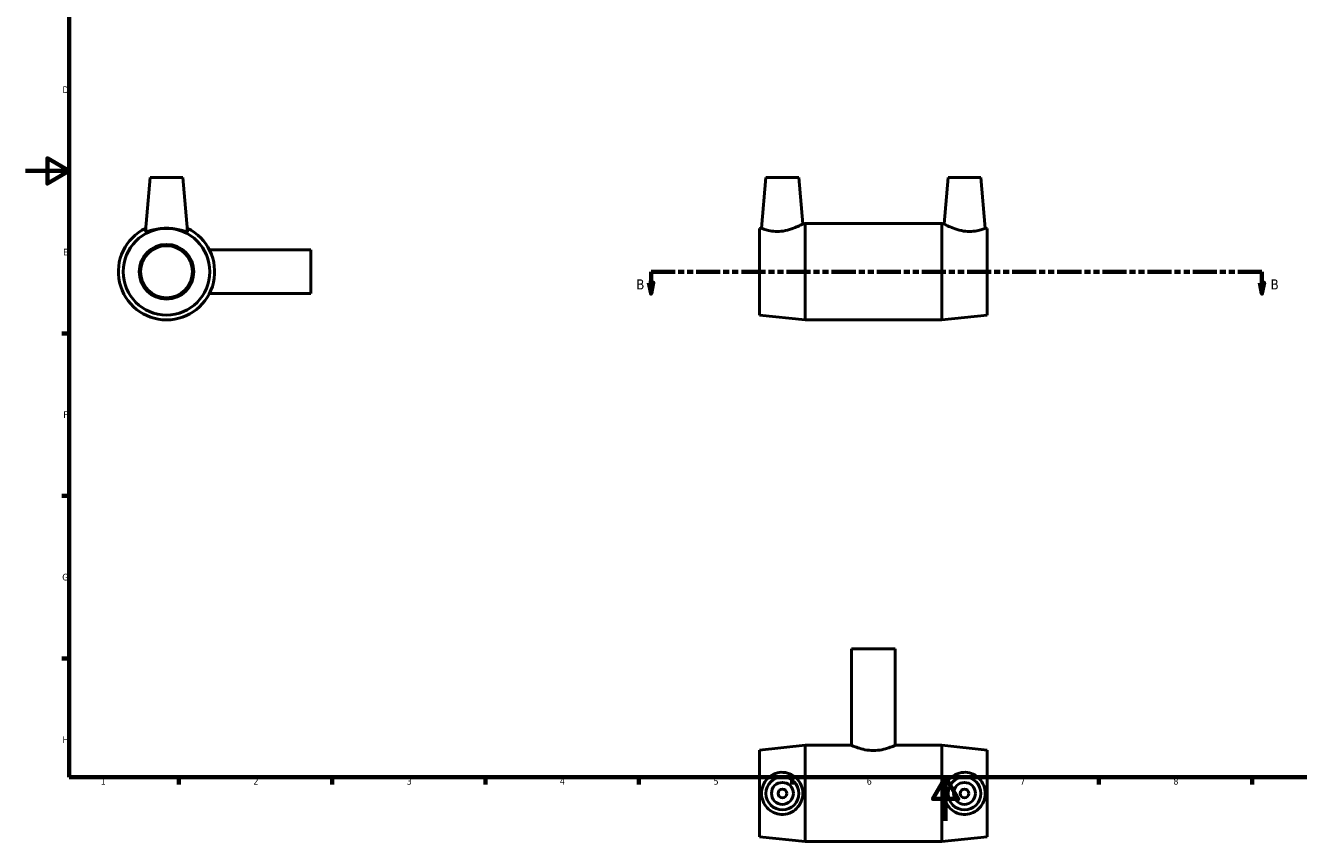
# Model space of a CAD drawing. Header units: millimetres. Extents: x 0 to 894, y -9 to 736.
# Tile 1 of 3: x 0 to 582, y -9 to 363. Entities that reach past the tile are written whole.
import ezdxf

# ---------------------------------------------------------------- set-up
doc = ezdxf.new("R2010")
doc.units = ezdxf.units.MM
doc.linetypes.add('DOUBLE_DASH_CHAIN', pattern=[1.2403, 0.6614, -0.0827, 0.1654, -0.0827, 0.1654, -0.0827])
for name, color, linetype, lineweight in [('Border (ANSI)', 7, 'Continuous', 70), ('Section Line (ANSI)', 7, 'DOUBLE_DASH_CHAIN', 70), ('Visible (ANSI)', 7, 'Continuous', 50)]:
    doc.layers.add(name, color=color, linetype=linetype, lineweight=lineweight)
doc.styles.add('Label Text (ANSI)', font='tahoma.ttf')
doc.styles.add('Note Text (ANSI)', font='tahoma.ttf')

# ---------------------------------------------------------------- blocks, each defined once
blk = doc.blocks.new('Borders Default Border')
at = {"layer": 'Border (ANSI)'}
for p, q in [((20, 222.75), (16.55, 222.75)), ((20, 148.5), (16.55, 148.5)), ((20, 74.25), (16.55, 74.25)), ((70.08, 20), (70.08, 16.55)), ((140.17, 20), (140.17, 16.55)), ((210.25, 20), (210.25, 16.55)), ((280.33, 20), (280.33, 16.55)), ((350.42, 20), (350.42, 16.55)), ((490.58, 20), (490.58, 16.55)), ((560.67, 20), (560.67, 16.55))]:
    blk.add_line(p, q, dxfattribs=at)
at = {"layer": 'Border (ANSI)', "flags": 128}
for points in [[(20, 20), (20, 574), (821, 574), (821, 20), (20, 20)], [(0, 297), (20, 297), (10, 302.77), (10, 291.23), (20, 297)], [(420.5, 0), (420.5, 20), (414.73, 10), (426.27, 10), (420.5, 20)]]:
    blk.add_lwpolyline(points, dxfattribs=at)
at = {"layer": 'Border (ANSI)', "color": 230, "true_color": 0xff0080, "char_height": 3.05, "attachment_point": 7, "style": 'Note Text (ANSI)'}
for s, insert in [('D', (16.96, 332.6)), ('E', (17.21, 258.35)), ('F', (17.29, 184.1)), ('G', (16.81, 109.79)), ('H', (16.97, 35.6)), ('1', (34.35, 16.55)), ('2', (104.2, 16.55)), ('3', (174.26, 16.49)), ('4', (244.23, 16.55)), ('5', (314.48, 16.49)), ('6', (384.49, 16.49)), ('7', (454.6, 16.55)), ('8', (524.63, 16.48))]:
    blk.add_mtext(s, dxfattribs=dict(at, insert=insert))
blk = doc.blocks.new('2dTransSection0')
at = {"layer": 'Section Line (ANSI)', "linetype": 'DOUBLE_DASH_CHAIN', "ltscale": 16.631172}
blk.add_line((285.91, 250.93), (565.1, 250.93), dxfattribs=at)
at = {"layer": 'Section Line (ANSI)', "linetype": 'Continuous'}
for p, q in [((285.91, 250.93), (296.94, 250.93)), ((285.91, 250.93), (285.91, 245.93)), ((554.07, 250.93), (565.1, 250.93)), ((565.1, 250.93), (565.1, 245.93)), ((284.91, 245.93), (285.91, 240.93)), ((286.91, 245.93), (284.91, 245.93)), ((285.91, 245.93), (285.91, 240.93)), ((285.91, 240.93), (286.91, 245.93)), ((564.1, 245.93), (565.1, 240.93)), ((566.1, 245.93), (564.1, 245.93)), ((565.1, 245.93), (565.1, 240.93)), ((565.1, 240.93), (566.1, 245.93))]:
    blk.add_line(p, q, dxfattribs=at)
at = {"layer": 'Section Line (ANSI)', "linetype": 'Continuous', "flags": 128}
for points in [[(284.91, 245.93), (285.91, 240.93), (286.91, 245.93), (284.91, 245.93)], [(564.1, 245.93), (565.1, 240.93), (566.1, 245.93), (564.1, 245.93)]]:
    blk.add_lwpolyline(points, dxfattribs=at)
at = {"layer": 'Section Line (ANSI)'}
for points in [[(284.91, 245.93), (285.91, 240.93), (286.91, 245.93), (284.91, 245.93)], [(564.1, 245.93), (565.1, 240.93), (566.1, 245.93), (564.1, 245.93)]]:
    blk.add_solid(points, dxfattribs=at)
at = {"layer": 'Section Line (ANSI)', "char_height": 4.57, "attachment_point": 7, "style": 'Label Text (ANSI)'}
for insert in [(279.16, 242.86), (569.05, 242.86)]:
    blk.add_mtext('B', dxfattribs=dict(at, insert=insert))

msp = doc.modelspace()

# ---------------------------------------------------------------- linework, layer by layer
at = {"layer": 'Visible (ANSI)'}
for p, q in [((56.959, 293.927), (54.819, 269.472)), ((71.959, 293.927), (56.959, 293.927)), ((71.959, 293.927), (74.098, 269.472)), ((338.431, 293.927), (336.41, 270.82)), ((338.431, 293.927), (353.431, 293.927)), ((353.431, 293.927), (355.278, 272.816)), ((421.631, 293.927), (419.784, 272.816)), ((436.631, 293.927), (421.631, 293.927)), ((436.631, 293.927), (438.653, 270.82)), ((335.531, 270.727), (336.41, 270.82)), ((335.531, 231.127), (335.531, 270.727)), ((355.278, 272.816), (356.331, 272.927)), ((356.331, 228.927), (356.331, 272.927)), ((356.331, 272.927), (418.731, 272.927)), ((418.731, 228.927), (418.731, 272.927)), ((419.784, 272.816), (418.731, 272.927)), ((439.531, 270.727), (438.653, 270.82)), ((439.531, 231.127), (439.531, 270.727)), ((130.459, 260.927), (84.054, 260.927)), ((130.459, 240.927), (130.459, 260.927)), ((130.459, 240.927), (84.054, 240.927)), ((335.531, 231.127), (356.331, 228.927)), ((356.331, 228.927), (418.731, 228.927)), ((439.531, 231.127), (418.731, 228.927)), ((397.531, 78.529), (377.531, 78.529)), ((377.531, 78.529), (377.531, 34.529)), ((397.531, 78.529), (397.531, 34.529)), ((335.531, 32.329), (356.331, 34.529)), ((335.531, -7.271), (335.531, 32.329)), ((356.331, -9.471), (356.331, 34.529)), ((356.331, 34.529), (377.531, 34.529)), ((397.531, 34.529), (418.731, 34.529)), ((418.731, -9.471), (418.731, 34.529)), ((439.531, 32.329), (418.731, 34.529)), ((439.531, -7.271), (439.531, 32.329)), ((335.531, -7.271), (356.331, -9.471)), ((356.331, -9.471), (418.731, -9.471)), ((439.531, -7.271), (418.731, -9.471))]:
    msp.add_line(p, q, dxfattribs=at)
for centre, radius in [((64.459, 250.927), 19.8), ((64.459, 250.927), 12.5), ((64.459, 250.927), 11.875), ((345.931, 12.529), 7.5), ((345.931, 12.529), 5), ((429.131, 12.529), 7.5), ((429.131, 12.529), 5), ((345.931, 12.529), 2), ((429.131, 12.529), 2)]:
    msp.add_circle(centre, radius, dxfattribs=at)
msp.add_arc((64.459, 250.927), 22, 115.661278, 64.338722, dxfattribs=at)
msp.add_open_spline([(54.829, 269.411), (54.82, 269.429), (54.817, 269.449), (54.82, 269.472)], degree=3, dxfattribs=at)
for points, knots in [([(74.098, 269.472), (74.1, 269.449), (74.097, 269.429), (74.031, 269.303), (73.738, 269.315), (72.693, 269.55), (71.942, 269.764), (70.256, 270.176), (69.197, 270.405), (66.887, 270.73), (65.635, 270.82), (63.282, 270.82), (62.03, 270.73), (59.72, 270.405), (58.661, 270.176), (56.975, 269.764), (56.224, 269.55), (55.179, 269.315), (54.886, 269.303), (54.829, 269.411)], [3.0010726, 3.0010726, 3.0010726, 3.0010726, 3.0560447, 3.0560447, 3.4051385, 3.4051385, 3.7542323, 3.7542323, 4.1072007, 4.1072007, 4.4601692, 4.4601692, 4.8131376, 4.8131376, 5.166106, 5.166106, 5.5151999, 5.5151999, 5.8642937, 5.8642937, 5.8642937, 5.8642937]), ([(345.382, 269.411), (344.224, 269.303), (343.003, 269.315), (340.786, 269.55), (339.789, 269.764), (338.22, 270.176), (337.539, 270.405), (336.633, 270.73), (336.41, 270.82), (336.41, 270.82)], [0, 0, 0, 0, 0.3490938, 0.3490938, 0.6981876, 0.6981876, 1.0511561, 1.0511561, 1.4041245, 1.4041245, 1.4041245, 1.4041245]), ([(355.278, 272.816), (355.278, 272.816), (355.024, 272.672), (354.024, 272.144), (353.28, 271.766), (351.562, 270.997), (350.458, 270.55), (348.013, 269.813), (346.669, 269.532), (345.382, 269.411)], [4.3362714, 4.3362714, 4.3362714, 4.3362714, 4.7120264, 4.7120264, 5.0877815, 5.0877815, 5.4760376, 5.4760376, 5.8642937, 5.8642937, 5.8642937, 5.8642937]), ([(429.681, 269.411), (428.394, 269.532), (427.049, 269.813), (424.604, 270.55), (423.5, 270.997), (421.782, 271.766), (421.038, 272.144), (420.039, 272.672), (419.784, 272.816), (419.784, 272.816)], [0, 0, 0, 0, 0.3882561, 0.3882561, 0.7765121, 0.7765121, 1.1522672, 1.1522672, 1.5280223, 1.5280223, 1.5280223, 1.5280223]), ([(438.653, 270.82), (438.653, 270.82), (438.429, 270.73), (437.524, 270.405), (436.843, 270.176), (435.274, 269.764), (434.277, 269.55), (432.06, 269.315), (430.838, 269.303), (429.681, 269.411)], [4.4601692, 4.4601692, 4.4601692, 4.4601692, 4.8131376, 4.8131376, 5.166106, 5.166106, 5.5151999, 5.5151999, 5.8642937, 5.8642937, 5.8642937, 5.8642937]), ([(397.531, 34.529), (397.531, 34.529), (397.273, 34.408), (396.246, 33.97), (395.479, 33.659), (393.724, 33.063), (392.612, 32.737), (390.156, 32.263), (388.809, 32.125), (386.254, 32.125), (384.907, 32.263), (382.45, 32.737), (381.338, 33.063), (379.583, 33.659), (378.816, 33.97), (377.79, 34.408), (377.531, 34.529), (377.531, 34.529)], [1.5315611, 1.5315611, 1.5315611, 1.5315611, 1.9141115, 1.9141115, 2.296662, 2.296662, 2.6798921, 2.6798921, 3.0631222, 3.0631222, 3.4463524, 3.4463524, 3.8295825, 3.8295825, 4.212133, 4.212133, 4.5946834, 4.5946834, 4.5946834, 4.5946834]), ([(345.382, 2.9), (344.224, 2.956), (343.003, 3.249), (340.786, 4.294), (339.789, 5.045), (338.22, 6.731), (337.539, 7.79), (336.633, 10.1), (336.41, 11.352), (336.41, 13.705), (336.633, 14.958), (337.539, 17.268), (338.22, 18.326), (339.789, 20.013), (340.786, 20.764), (343.003, 21.808), (344.224, 22.101), (346.669, 22.221), (348.013, 22.002), (350.458, 21.034), (351.562, 20.286), (353.28, 18.571), (354.024, 17.494), (355.024, 15.1), (355.278, 13.781), (355.278, 11.276), (355.024, 9.957), (354.024, 7.563), (353.28, 6.487), (351.562, 4.771), (350.458, 4.023), (348.013, 3.056), (346.669, 2.837), (345.382, 2.9)], [0, 0, 0, 0, 0.3490938, 0.3490938, 0.6981876, 0.6981876, 1.0511561, 1.0511561, 1.4041245, 1.4041245, 1.7570929, 1.7570929, 2.1100614, 2.1100614, 2.4591552, 2.4591552, 2.808249, 2.808249, 3.1965051, 3.1965051, 3.5847612, 3.5847612, 3.9605163, 3.9605163, 4.3362714, 4.3362714, 4.7120264, 4.7120264, 5.0877815, 5.0877815, 5.4760376, 5.4760376, 5.8642937, 5.8642937, 5.8642937, 5.8642937]), ([(429.681, 2.9), (428.394, 2.837), (427.049, 3.056), (424.604, 4.023), (423.5, 4.771), (421.782, 6.487), (421.038, 7.563), (420.039, 9.957), (419.784, 11.276), (419.784, 13.781), (420.039, 15.1), (421.038, 17.494), (421.782, 18.571), (423.5, 20.286), (424.604, 21.034), (427.049, 22.002), (428.394, 22.221), (430.838, 22.101), (432.06, 21.808), (434.277, 20.764), (435.274, 20.013), (436.843, 18.326), (437.524, 17.268), (438.429, 14.958), (438.653, 13.705), (438.653, 11.352), (438.429, 10.1), (437.524, 7.79), (436.843, 6.731), (435.274, 5.045), (434.277, 4.294), (432.06, 3.249), (430.838, 2.956), (429.681, 2.9)], [0, 0, 0, 0, 0.3882561, 0.3882561, 0.7765121, 0.7765121, 1.1522672, 1.1522672, 1.5280223, 1.5280223, 1.9037774, 1.9037774, 2.2795325, 2.2795325, 2.6677886, 2.6677886, 3.0560447, 3.0560447, 3.4051385, 3.4051385, 3.7542323, 3.7542323, 4.1072007, 4.1072007, 4.4601692, 4.4601692, 4.8131376, 4.8131376, 5.166106, 5.166106, 5.5151999, 5.5151999, 5.8642937, 5.8642937, 5.8642937, 5.8642937])]:
    msp.add_open_spline(points, degree=3, knots=knots, dxfattribs=at)

# ---------------------------------------------------------------- block references
msp.add_blockref('Borders Default Border', (0, 0))
at = {"layer": 'Section Line (ANSI)'}
msp.add_blockref('2dTransSection0', (0, 0), dxfattribs=at)

doc.saveas('drawing.dxf')
